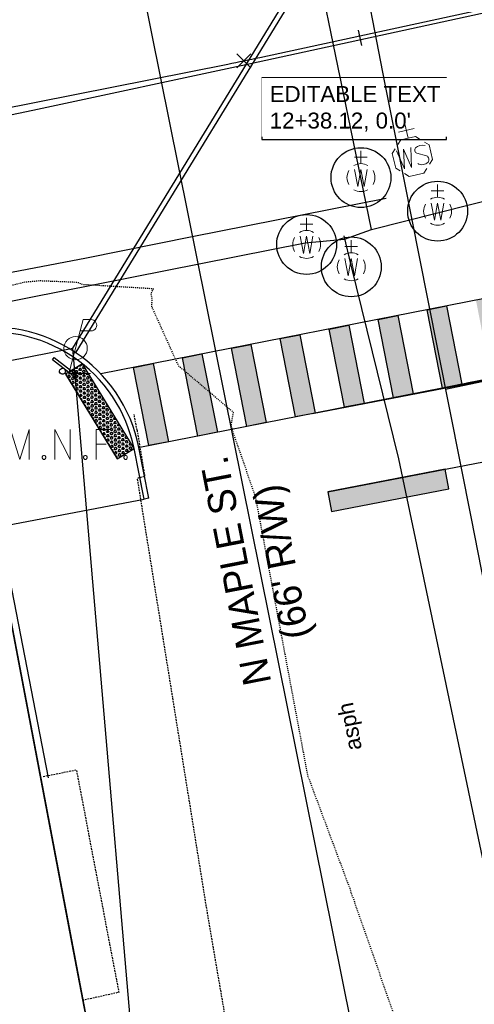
# Model space of a CAD drawing. Header units: feet. Extents: x 1743473 to 1753761, y 447116 to 448712.
# Tile 26 of 34: x 1750769 to 1750815, y 448063 to 448162. Entities that reach past the tile are written whole.
import ezdxf
from ezdxf import colors
from ezdxf.entities.mleader import LeaderData, LeaderLine
from ezdxf.math import Vec2, Vec3

# ---------------------------------------------------------------- set-up
doc = ezdxf.new("R2010")
doc.units = ezdxf.units.FT
doc.header["$MEASUREMENT"] = 0
for name, pattern in [('elecex', [0]), ('HIDDEN', [0.09375, 0.0625, -0.03125]), ('OhDOT_USTN3', [0.22, 0.165, -0.055]), ('rowex', [0]), ('sanex', [0]), ('waterex', [0])]:
    doc.linetypes.add(name, pattern=pattern)
doc.layers.get('Defpoints').update_dxf_attribs({"color": 13})
for name, color, linetype in [('ALIGN', 7, 'Continuous'), ('BD_X_Building', 231, 'Continuous'), ('PM_P_Crosswalk', 7, 'Continuous'), ('PM_P_Parking_Lot_Stall', 7, 'Continuous'), ('PV_P_Curb', 120, 'Continuous'), ('PV_P_Curb_Ramp', 120, 'Continuous'), ('PV_P_EOP', 7, 'Continuous'), ('PV_P_Walk', 231, 'Continuous'), ('PV_X_EOP', 7, 'OhDOT_USTN3'), ('RD_X_Misc_Items', 1, 'OhDOT_USTN3'), ('RW_X_Fee_RW', 6, 'rowex'), ('SH_Text', 7, 'Continuous'), ('SN_P_Signs', 120, 'Continuous'), ('SRF', 7, 'Continuous'), ('SRF-CONT EG MIN', 8, 'HIDDEN'), ('SRF-LBL EG.202402405', 7, 'Continuous'), ('SV_X_Control_Cells_Found', 7, 'Continuous'), ('TEXT', 2, 'Continuous'), ('UT_X_Electric', 1, 'elecex'), ('UT_X_Electric_Cells', 1, 'Continuous'), ('UT_X_Misc_Cells', 7, 'Continuous'), ('UT_X_Sanitary_Line', 3, 'sanex'), ('UT_X_Water', 133, 'waterex'), ('UT_X_Water_Cells', 133, 'Continuous'), ('XREF', 7, 'Continuous')]:
    doc.layers.add(name, color=color, linetype=linetype)
doc.layers.add('SC_Scratch1', color=7, linetype='Continuous', plot=False)
doc.layers.add('SC_Scratch2', color=1, linetype='Continuous', plot=False)
doc.styles.add('CBUS', font='font31.shx', dxfattribs={"height": 0.1})
doc.styles.add('L80', font='arial.ttf', dxfattribs={"height": 0.08})
doc.styles.add('Slanted-Normal', font='font31.shx', dxfattribs={"height": 0.14})

# ---------------------------------------------------------------- blocks, each defined once
blk = doc.blocks.new('MNAIL')
at = {"layer": 'SV_X_Control_Cells_Found', "color": 7, "linetype": 'Continuous', "lineweight": 0, "flags": 128}
for points in [[(0.07201255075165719, -0.04043553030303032), (0.07201255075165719, 0.03956446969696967), (0.0973653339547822, -0.04043553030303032), (0.1216158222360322, 0.03956446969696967), (0.1216158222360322, -0.04043553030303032)], [(0.1905135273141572, -0.04043553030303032), (0.1905135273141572, 0.03956446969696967), (0.2318538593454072, -0.04043553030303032), (0.2318538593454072, 0.03956446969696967)], [(0.3393233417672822, 0.03956446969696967), (0.3012898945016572, 0.03956446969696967), (0.3012898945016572, -0.04043553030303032)], [(0.3012898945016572, 0.0005117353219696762), (0.3283003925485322, 0.0005117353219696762)], [(0.1602046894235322, -0.02972263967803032), (0.1629561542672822, -0.02972263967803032), (0.1646138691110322, -0.03098240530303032), (0.1662630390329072, -0.03350193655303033), (0.1662630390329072, -0.03665623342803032), (0.1646138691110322, -0.03917576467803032), (0.1629561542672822, -0.04043553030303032), (0.1602046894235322, -0.04043553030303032), (0.1585469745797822, -0.03917576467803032), (0.1568978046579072, -0.03665623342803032), (0.1568978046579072, -0.03350193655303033), (0.1585469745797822, -0.03098240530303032), (0.1602046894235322, -0.02972263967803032)], [(0.2709810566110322, -0.02972263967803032), (0.2737325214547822, -0.02972263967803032), (0.2753902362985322, -0.03098240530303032), (0.2770394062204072, -0.03350193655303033), (0.2770394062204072, -0.03665623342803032), (0.2753902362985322, -0.03917576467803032), (0.2737325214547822, -0.04043553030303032), (0.2709810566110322, -0.04043553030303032), (0.2693233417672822, -0.03917576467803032), (0.2676741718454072, -0.03665623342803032), (0.2676741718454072, -0.03350193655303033), (0.2693233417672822, -0.03098240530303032), (0.2709810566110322, -0.02972263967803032)], [(0.3784505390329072, -0.02972263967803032), (0.3812020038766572, -0.02972263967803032), (0.3828597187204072, -0.03098240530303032), (0.3845088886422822, -0.03350193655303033), (0.3845088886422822, -0.03665623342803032), (0.3828597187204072, -0.03917576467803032), (0.3812020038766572, -0.04043553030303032), (0.3784505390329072, -0.04043553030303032), (0.3767928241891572, -0.03917576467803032), (0.3751436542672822, -0.03665623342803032), (0.3751436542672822, -0.03350193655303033), (0.3767928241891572, -0.03098240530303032), (0.3784505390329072, -0.02972263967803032)]]:
    blk.add_lwpolyline(points, dxfattribs=at)
at = {"layer": 'SV_X_Control_Cells_Found', "color": 7, "linetype": 'Continuous', "lineweight": 0}
blk.add_circle((2.499999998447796e-05, -2.916666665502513e-05), 0.0248708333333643, dxfattribs=at)
blk = doc.blocks.new('*U170', base_point=(1750765.505, 448118.9613999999, 733.9662))
at = {"xscale": 37.50000000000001, "yscale": 37.50000000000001, "zscale": 37.50000000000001}
blk.add_blockref('MNAIL', (1750765.505, 448118.9613999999, 733.9662), dxfattribs=at)
blk = doc.blocks.new('PLP')
at = {"layer": 'UT_X_Misc_Cells', "color": 1, "linetype": 'Continuous', "lineweight": 0}
for p, q in [((0.04283333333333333, 0.16), (0.08533333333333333, 0.16)), ((0.02575, 0.09625), (0.08533333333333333, 0.09625))]:
    blk.add_line(p, q, dxfattribs=at)
at = {"layer": 'UT_X_Misc_Cells', "color": 1, "linetype": 'Continuous', "lineweight": 0, "flags": 128}
blk.add_lwpolyline([(0.04283333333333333, 0.16), (-0.0375, -0.14), (0.0825, -0.14)], dxfattribs=at)
at = {"layer": 'UT_X_Misc_Cells', "color": 1, "linetype": 'Continuous', "lineweight": 0}
blk.add_circle((-1.940255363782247e-14, -4.850638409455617e-15), 0.065, dxfattribs=at)
at = {"layer": 'UT_X_Misc_Cells', "color": 1, "linetype": 'Continuous', "lineweight": 0, "extrusion": (0, 0, -1)}
blk.add_arc((-0.08595833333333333, 0.128125), 0.03188112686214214, 88.87669722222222, 271.1233027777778, dxfattribs=at)
blk = doc.blocks.new('*U97', base_point=(1750774.738, 448128.5932999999, 733.9638999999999))
at = {"color": 0, "linetype": 'ByBlock', "lineweight": -2, "xscale": 17.99963239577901, "yscale": 17.99963239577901, "zscale": 17.99963239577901}
blk.add_blockref('PLP', (1750774.738, 448128.5932999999, 733.9638999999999), dxfattribs=at)
blk = doc.blocks.new('WSS')
at = {"layer": 'UT_X_Water_Cells', "color": 133, "linetype": 'Continuous', "lineweight": 0}
for p, q in [((0, 0.07408333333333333), (0, 0.1375833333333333)), ((0.03175, 0.1058333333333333), (-0.03191666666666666, 0.1058333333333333)), ((0.02016666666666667, 0.00825), (0.05525, -0.01008333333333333))]:
    blk.add_line(p, q, dxfattribs=at)
at = {"layer": 'UT_X_Water_Cells', "color": 133, "linetype": 'Continuous', "lineweight": 0, "flags": 128}
for points in [[(-0.05883333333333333, 0.04483333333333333), (-0.07408333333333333, 0.02966666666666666), (-0.07408333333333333, -0.02958333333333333), (-0.059, -0.04466666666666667)], [(0.04483333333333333, 0.05883333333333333), (0.02958333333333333, 0.07408333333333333), (-0.02966666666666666, 0.07408333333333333), (-0.04483333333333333, 0.059)], [(0.05883333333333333, -0.04466666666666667), (0.074, -0.02958333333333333), (0.074, 0.02966666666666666), (0.05883333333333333, 0.04483333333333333)], [(-0.05541666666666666, 0.0355), (-0.04125, -0.04083333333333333), (-0.02716666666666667, 0.0355), (-0.013, -0.04083333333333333), (0.001333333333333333, 0.0355)], [(-0.045, -0.05866666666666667), (-0.02966666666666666, -0.074), (0.02958333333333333, -0.074), (0.04483333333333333, -0.05883333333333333)]]:
    blk.add_lwpolyline(points, dxfattribs=at)
at = {"layer": 'UT_X_Water_Cells', "color": 133, "linetype": 'Continuous', "lineweight": 0, "extrusion": (0, 0, -1)}
for centre, radius, start, end in [((-0.02766537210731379, 0.01950395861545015), 0.01354149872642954, 303.6324499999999, 53.74126666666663), ((-0.03882981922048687, -0.004664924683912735), 0.03998491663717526, 61.34633055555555, 118.6536694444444), ((-0.03720268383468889, -0.009095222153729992), 0.03164234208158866, 235.603725, 316.330525), ((-0.0438359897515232, -0.02249306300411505), 0.0169697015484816, 132.0641611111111, 228.5116694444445)]:
    blk.add_arc(centre, radius, start, end, dxfattribs=at)
blk = doc.blocks.new('*U277', base_point=(1750808.515, 448147.824, 734.6089999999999))
at = {"color": 0, "linetype": 'ByBlock', "lineweight": -2, "xscale": 25.52185899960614, "yscale": 25.52185899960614, "zscale": 25.52185899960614, "rotation": 13.0092110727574}
blk.add_blockref('WSS', (1750808.515, 448147.824, 734.6089999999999), dxfattribs=at)
blk = doc.blocks.new('WGV')
at = {"layer": 'UT_X_Water_Cells', "color": 133, "linetype": 'Continuous', "lineweight": 0}
for p, q in [((0.03175, 0.1018333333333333), (-0.03183333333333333, 0.1018333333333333)), ((0, 0.06999999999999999), (0, 0.1335833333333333))]:
    blk.add_line(p, q, dxfattribs=at)
at = {"layer": 'UT_X_Water_Cells', "color": 133, "linetype": 'Continuous', "lineweight": 0, "flags": 128}
blk.add_lwpolyline([(-0.03183333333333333, 0.041), (-0.01591666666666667, -0.04516666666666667), (0, 0.041), (0.016, -0.04516666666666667), (0.03183333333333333, 0.041)], dxfattribs=at)
at = {"layer": 'UT_X_Water_Cells', "color": 133, "linetype": 'Continuous', "lineweight": 0}
for start, end in [(60.01836111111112, 120.0157416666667), (330.0183611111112, 29.98163888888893), (239.9842583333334, 299.9816388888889)]:
    blk.add_arc((-2.126367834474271e-05, 7.501006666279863e-05), 0.07000065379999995, start, end, dxfattribs=at)
at = {"layer": 'UT_X_Water_Cells', "color": 133, "linetype": 'Continuous', "lineweight": 0, "extrusion": (0, 0, -1)}
blk.add_arc((2.126367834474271e-05, 7.501006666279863e-05), 0.07000065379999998, 330.0183611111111, 29.98163888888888, dxfattribs=at)
blk = doc.blocks.new('Dim1')
h = blk.add_hatch(color=4)
h.dxf.hatch_style = 1
h.paths.add_polyline_path([(0, 0), (-1.000000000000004, -0.1999999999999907), (-1.000000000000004, 0.1999999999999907)])
at = {"color": 4}
blk.add_lwpolyline([(0, 0), (-1.000000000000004, -0.1999999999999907), (-1.000000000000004, 0.1999999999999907), (0, 0)], dxfattribs=at)
blk = doc.blocks.new('*U320')
at = {"color": 0}
blk.add_lwpolyline([(-0.04060289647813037, 0.06990695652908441), (0.07770449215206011, -0.02230671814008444), (0.06833904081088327, -0.03432231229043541), (-0.0499683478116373, 0.05789136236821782)], close=True, dxfattribs=at)
blk.add_ellipse((0, 0), major_axis=(-0.004535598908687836, 0.0142363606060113), ratio=0.9999999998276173, start_param=0.6002916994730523, end_param=6.883477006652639, dxfattribs=at)
blk = doc.blocks.new('*U301')
h = blk.add_hatch()
h.set_pattern_fill('HEX', color=0, scale=0.9999999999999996, angle=89.44709799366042)
h.set_pattern_definition([(89.44709799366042, (0.05728782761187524, 5.93640250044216), (-0.2164962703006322, 0.002089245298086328), [0.125, -0.2499999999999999]), (209.4470979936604, (0.05728782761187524, 5.93640250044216), (0.1064387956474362, -0.1885358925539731), [0.1249999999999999, -0.2499999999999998]), (149.4470979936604, (0.05849405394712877, 6.061396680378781), (-0.1100574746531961, -0.1864466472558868), [0.1249999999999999, -0.2499999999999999])])
h.paths.add_polyline_path([(0, 0), (0.09588707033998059, 9.936216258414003), (-1.904019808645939, 9.955515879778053), (-1.99990687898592, 0.01929962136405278)])
at = {"color": 0}
blk.add_lwpolyline([(0, 0), (0.09588707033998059, 9.936216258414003), (-1.904019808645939, 9.955515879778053), (-1.99990687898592, 0.01929962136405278)], close=True, dxfattribs=at)
blk = doc.blocks.new('2024.02405 EX BASE_1')
at = {"layer": 'BD_X_Building', "flags": 128}
blk.add_lwpolyline([(1750766.041999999, 448112.7990000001), (1750776.062, 448060.0979999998), (1750777.96, 448060.426), (1750780.348, 448048.219), (1750778.755, 448047.8089999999), (1750786.858, 448006.693)], dxfattribs=at)
at = {"layer": 'PV_X_EOP', "flags": 128}
for points in [[(1750780.903, 448120.3809999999), (1750780.709, 448121.395), (1750780.611049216, 448121.9816983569)], [(1750780.903, 448120.3810000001), (1750781.665999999, 448115.7340000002), (1750780.91, 448115.5249999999), (1750787.885, 448072.2119999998), (1750796.465, 448022.1910000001), (1750797.971, 448008.9339999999), (1750799.953, 447996.6799999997), (1750797.981, 447990.7000000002), (1750795.805, 447987.0589999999), (1750790.563, 447986.1299999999)]]:
    blk.add_lwpolyline(points, dxfattribs=at)
at = {"layer": 'RD_X_Misc_Items', "flags": 128}
blk.add_lwpolyline([(1750771.497, 448085.6349999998), (1750774.812, 448086.3050000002), (1750779.071, 448063.9819999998), (1750775.526, 448063.193)], dxfattribs=at)
at = {"layer": 'RW_X_Fee_RW'}
blk.add_lwpolyline([(1750772.019889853, 448085.5096304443), (1750765.564387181, 448118.5986356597)], dxfattribs=at)
at = {"layer": 'SC_Scratch1', "flags": 128}
blk.add_lwpolyline([(1750297.913, 448057.8719999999), (1750322.193, 448063.1579999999), (1750388.448, 448076.307), (1750437.35, 448086.061), (1750484.746, 448095.448), (1750531.618, 448104.4889999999), (1750532.216, 448104.629), (1750579.58, 448114.16), (1750627.553, 448123.651), (1750673.935, 448132.645), (1750723.325, 448142.615), (1750770.448, 448152.476), (1750792.279, 448157.144), (1750824.588, 448164.212), (1750874.898, 448175.045), (1750923.596, 448186.2569999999), (1750974.024, 448199.053), (1751025.284, 448212.84)], dxfattribs=at)
at = {"layer": 'SC_Scratch2'}
for centre in [(1750803.354786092, 448145.7054585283, 734.5469960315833), (1750811.047193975, 448142.3363566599, 734.5613245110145), (1750797.910004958, 448138.9982008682, 734.5632425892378), (1750802.385433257, 448136.7580395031, 734.5723916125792)]:
    blk.add_circle(centre, 3, dxfattribs=at)
at = {"layer": 'UT_X_Electric', "flags": 128}
for points in [[(1750774.447, 448128.6095), (1750810.508, 448187.5707)], [(1750811.281, 448187.8952), (1750774.774, 448128.2077999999)], [(1750571.278, 448088.5779), (1750774.447, 448128.6095)], [(1750783.051, 448028.2328), (1750774.447, 448128.6095)]]:
    blk.add_lwpolyline(points, dxfattribs=at)
at = {"layer": 'UT_X_Sanitary_Line', "color": 3, "linetype": 'sanex', "lineweight": -3}
blk.add_lwpolyline([(1750781.419056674, 448164.8545067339), (1750817.810943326, 447984.098493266)], dxfattribs=at)
at = {"layer": 'UT_X_Water'}
for points, elevation in [([(1750770.856830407, 448327.5292731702), (1750772.208242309, 448320.8351029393), (1750775.509893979, 448305.0158594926), (1750777.208866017, 448296.354143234), (1750778.560769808, 448289.6600598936), (1750780.945459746, 448278.0755541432), (1750784.111754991, 448262.0634910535), (1750786.815157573, 448248.6747455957), (1750789.547407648, 448235.1226938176), (1750792.849059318, 448219.3034503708), (1750796.932721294, 448199.0572283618), (1750800.552998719, 448181.4342370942), (1750803.285335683, 448167.8816934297), (1750805.505734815, 448156.268166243), (1750806.857638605, 448149.5740829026), (1750810.02393385, 448133.5620198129), (1750814.426221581, 448111.512049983), (1750819.813986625, 448083.8861416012), (1750822.516810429, 448070.4978011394)], 734.0000490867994), ([(1750804.399255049, 448140.5163092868), (1750803.354786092, 448145.7054585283), (1750790.033651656, 448210.3515189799), (1750775.244100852, 448284.1750622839)], 734.5626747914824), ([(1750460.795469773, 448072.5486002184), (1750502.298265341, 448080.7401604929), (1750506.207961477, 448081.5850397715), (1750531.373650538, 448086.5377121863), (1750574.024566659, 448094.931102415), (1750582.522118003, 448096.6116348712), (1750598.207004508, 448099.7135826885), (1750611.277893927, 448102.2985689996), (1750614.546160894, 448102.9449232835), (1750641.818683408, 448108.4147351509), (1750650.480350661, 448110.1142070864), (1750660.483398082, 448111.8812128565), (1750667.312462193, 448113.4253635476), (1750679.25404291, 448115.7042215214), (1750797.748776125, 448139.1700782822), (1750801.698207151, 448139.5314353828), (1750804.399255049, 448140.5163092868), (1750811.047136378, 448142.1643937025), (1750831.436119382, 448147.3212247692), (1750880.900735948, 448160.2381246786), (1750883.484829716, 448160.9116688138), (1750888.018162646, 448162.0507932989), (1750897.38398385, 448164.5507964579), (1750965.43467242, 448182.3212417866)], 734.5559586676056), ([(1750451.033104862, 448074.2058482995), (1750494.015087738, 448082.6440370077), (1750525.248223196, 448088.6685040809), (1750552.710048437, 448094.0267814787), (1750568.065915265, 448097.0776713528), (1750590.772161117, 448101.5958911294), (1750617.742097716, 448106.8672779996), (1750638.509723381, 448110.8741374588), (1750653.865590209, 448113.925027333), (1750683.294970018, 448119.6308668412), (1750689.989661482, 448120.9823716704), (1750719.41904129, 448126.6882111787), (1750726.113240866, 448128.0396291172), (1750751.278843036, 448132.9927934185), (1750775.818357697, 448137.6654375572), (1750786.444578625, 448139.7973156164), (1750805.874403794, 448143.6513922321)], 734.5451501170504), ([(1750801.640251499, 448139.8595236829), (1750802.347616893, 448136.9146891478), (1750807.113785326, 448117.4910434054), (1750824.075852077, 448036.784881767)], 734.5629491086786), ([(1750822.984, 448125.992), (1750821.19, 448126.416), (1750811.826562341, 448124.4386771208)], 734.581)]:
    blk.add_lwpolyline(points, dxfattribs=dict(at, elevation=elevation))
at = {"layer": 'SV_X_Control_Cells_Found'}
blk.add_blockref('*U170', (1750765.505, 448118.9613999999, 733.9662), dxfattribs=at)
at = {"layer": 'UT_X_Electric_Cells'}
blk.add_blockref('*U97', (1750774.738, 448128.5932999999, 733.9638999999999), dxfattribs=at)
at = {"layer": 'UT_X_Water_Cells'}
blk.add_blockref('*U277', (1750808.515, 448147.824, 734.6089999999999), dxfattribs=at)
at = {"layer": 'UT_X_Water_Cells', "xscale": 20, "yscale": 20, "zscale": 20}
for p in [(1750803.354786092, 448145.7054585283, 734.5469960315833), (1750811.047193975, 448142.3363566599, 734.5613245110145), (1750797.910004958, 448138.9982008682, 734.5632425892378), (1750802.385433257, 448136.7580395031, 734.5723916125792)]:
    blk.add_blockref('WGV', p, dxfattribs=at)
at = {"layer": 'SC_Scratch1', "insert": (1750801.893417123, 448088.1099380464), "char_height": 1.6, "width": 4.711225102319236, "attachment_point": 1, "rotation": 101, "style": 'L80'}
blk.add_mtext('asph', dxfattribs=at)
at = {"layer": 'SH_Text', "insert": (1750793.088964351, 448087.0752291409), "char_height": 2.8, "width": 38.53262230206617, "attachment_point": 1, "rotation": 101.03945795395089, "style": 'CBUS'}
blk.add_mtext("\\pxqc;N MAPLE ST.\\P(66' R/W)", dxfattribs=at)
at = {"layer": 'SC_Scratch1'}
ml = blk.add_multileader_mtext('Standard', dxfattribs=at)
ml.set_content('DOORWAY', color=256, style='L80')
ml.set_leader_properties()
ml.build(insert=Vec2(0, 0))
ml.multileader.update_dxf_attribs({"text_left_attachment_type": 2, "text_right_attachment_type": 2, "dogleg_length": 0.05, "arrow_head_size": 1.6, "scale": 20})
ctx = ml.context
ctx.base_point, ctx.scale, ctx.char_height, ctx.arrow_head_size, ctx.landing_gap_size, ctx.plane_origin = Vec3(1750602.124311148, 448168.321568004), 20, 1.6, 1.6, 0.8, Vec3(1750576.896707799, 448163.0856708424)
ctx.left_attachment, ctx.right_attachment = 2, 2
notes = []
notes.append((ctx, [(0, (1, 1, 0), (1750601.124311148, 448168.321568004), (1, 0), 1, [(0, [(1750601.435, 448153.3190000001)], 0, [])])]))
ctx.mtext.insert, ctx.mtext.width, ctx.mtext.flow_direction = Vec3(1750602.924311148, 448169.121568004), 19.47939972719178, 5
ml = blk.add_multileader_mtext('Standard', dxfattribs=at)
ml.set_content('DOORWAY', color=256, style='L80')
ml.set_leader_properties()
ml.build(insert=Vec2(0, 0))
ml.multileader.update_dxf_attribs({"text_left_attachment_type": 2, "text_right_attachment_type": 2, "dogleg_length": 0.05, "arrow_head_size": 1.6, "scale": 20})
ctx = ml.context
ctx.base_point, ctx.scale, ctx.char_height, ctx.arrow_head_size, ctx.landing_gap_size, ctx.plane_origin = Vec3(1750611.057451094, 448077.5158263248), 20, 1.6, 1.6, 0.8, Vec3(1750582.597707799, 448097.4566708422)
ctx.left_attachment, ctx.right_attachment = 2, 2
notes.append((ctx, [(0, (1, 1, 0), (1750610.057451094, 448077.5158263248), (1, 0), 1, [(0, [(1750607.136, 448087.6899999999)], 0, [])])]))
ctx.mtext.insert, ctx.mtext.width, ctx.mtext.flow_direction = Vec3(1750611.857451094, 448078.3158263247), 19.47939972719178, 5
ml = blk.add_multileader_mtext('Standard', dxfattribs=at)
ml.set_content('DOORWAY', color=256, style='L80')
ml.set_leader_properties()
ml.build(insert=Vec2(0, 0))
ml.multileader.update_dxf_attribs({"text_left_attachment_type": 2, "text_right_attachment_type": 2, "dogleg_length": 0.05, "arrow_head_size": 1.6, "scale": 20})
ctx = ml.context
ctx.base_point, ctx.scale, ctx.char_height, ctx.arrow_head_size, ctx.landing_gap_size, ctx.plane_origin = Vec3(1750592.027451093, 448073.3028263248), 20, 1.6, 1.6, 0.8, Vec3(1750563.567707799, 448093.2436708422)
ctx.left_attachment, ctx.right_attachment = 2, 2
notes.append((ctx, [(0, (1, 1, 0), (1750591.027451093, 448073.3028263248), (1, 0), 1, [(0, [(1750588.106, 448083.477)], 0, [])])]))
ctx.mtext.insert, ctx.mtext.width, ctx.mtext.flow_direction = Vec3(1750592.827451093, 448074.1028263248), 19.47939972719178, 5
ml = blk.add_multileader_mtext('Standard', dxfattribs=at)
ml.set_content('DOORWAY', color=256, style='L80')
ml.set_leader_properties()
ml.build(insert=Vec2(0, 0))
ml.multileader.update_dxf_attribs({"text_left_attachment_type": 2, "text_right_attachment_type": 2, "dogleg_length": 0.05, "arrow_head_size": 1.6, "scale": 20})
ctx = ml.context
ctx.base_point, ctx.scale, ctx.char_height, ctx.arrow_head_size, ctx.landing_gap_size, ctx.plane_origin = Vec3(1750587.487451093, 448072.4218263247), 20, 1.6, 1.6, 0.8, Vec3(1750559.027707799, 448092.3626708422)
ctx.left_attachment, ctx.right_attachment = 2, 2
notes.append((ctx, [(0, (1, 1, 0), (1750586.487451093, 448072.4218263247), (1, 0), 1, [(0, [(1750583.566, 448082.5959999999)], 0, [])])]))
ctx.mtext.insert, ctx.mtext.width, ctx.mtext.flow_direction = Vec3(1750588.287451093, 448073.2218263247), 19.47939972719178, 5
ml = blk.add_multileader_mtext('Standard', dxfattribs=at)
ml.set_content('DOORWAY', color=256, style='L80')
ml.set_leader_properties()
ml.build(insert=Vec2(0, 0))
ml.multileader.update_dxf_attribs({"text_left_attachment_type": 2, "text_right_attachment_type": 2, "dogleg_length": 0.05, "arrow_head_size": 1.6, "scale": 20})
ctx = ml.context
ctx.base_point, ctx.scale, ctx.char_height, ctx.arrow_head_size, ctx.landing_gap_size, ctx.plane_origin = Vec3(1750577.042451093, 448070.2798263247), 20, 1.6, 1.6, 0.8, Vec3(1750548.582707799, 448090.2206708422)
ctx.left_attachment, ctx.right_attachment = 2, 2
notes.append((ctx, [(0, (1, 1, 0), (1750576.042451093, 448070.2798263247), (1, 0), 1, [(0, [(1750573.120999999, 448080.4539999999)], 0, [])])]))
ctx.mtext.insert, ctx.mtext.width, ctx.mtext.flow_direction = Vec3(1750577.842451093, 448071.0798263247), 19.47939972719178, 5
ml = blk.add_multileader_mtext('Standard', dxfattribs=at)
ml.set_content('DOORWAY\\P735.03', color=256, style='L80')
ml.set_leader_properties()
ml.build(insert=Vec2(0, 0))
ml.multileader.update_dxf_attribs({"text_left_attachment_type": 2, "text_right_attachment_type": 2, "dogleg_length": 0.05, "arrow_head_size": 1.6, "scale": 20})
ctx = ml.context
ctx.base_point, ctx.scale, ctx.char_height, ctx.arrow_head_size, ctx.landing_gap_size, ctx.plane_origin = Vec3(1750524.492451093, 448059.6538263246), 20, 1.6, 1.6, 0.8, Vec3(1750496.032707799, 448079.594670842)
ctx.left_attachment, ctx.right_attachment = 2, 2
notes.append((ctx, [(0, (1, 1, 0), (1750523.492451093, 448059.6538263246), (1, 0), 1, [(0, [(1750520.571, 448069.8279999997)], 0, [])])]))
ctx.mtext.insert, ctx.mtext.width, ctx.mtext.flow_direction = Vec3(1750525.292451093, 448061.7871596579), 19.47939972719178, 5
ml = blk.add_multileader_mtext('Standard', dxfattribs=at)
ml.set_content('DOORWAY\\P735.09', color=256, style='L80')
ml.set_leader_properties()
ml.build(insert=Vec2(0, 0))
ml.multileader.update_dxf_attribs({"text_left_attachment_type": 2, "text_right_attachment_type": 2, "dogleg_length": 0.05, "arrow_head_size": 1.6, "scale": 20})
ctx = ml.context
ctx.base_point, ctx.scale, ctx.char_height, ctx.arrow_head_size, ctx.landing_gap_size, ctx.plane_origin = Vec3(1750507.696451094, 448056.2148263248), 20, 1.6, 1.6, 0.8, Vec3(1750479.2367078, 448076.1556708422)
ctx.left_attachment, ctx.right_attachment = 2, 2
notes.append((ctx, [(0, (1, 1, 0), (1750506.696451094, 448056.2148263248), (1, 0), 1, [(0, [(1750503.775, 448066.389)], 0, [])])]))
ctx.mtext.insert, ctx.mtext.width, ctx.mtext.flow_direction = Vec3(1750508.496451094, 448058.3481596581), 19.47939972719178, 5
for ctx, leaders in notes:
    for number, flags, end, landing, length, lines in leaders:
        leader = LeaderData()
        leader.index, (leader.has_last_leader_line, leader.has_dogleg_vector, leader.attachment_direction) = number, flags
        leader.last_leader_point, leader.dogleg_vector, leader.dogleg_length = Vec3(end), Vec3(landing), length
        for number, points, colour, breaks in lines:
            line = LeaderLine()
            line.index, line.vertices, line.color, line.breaks = number, Vec3.list(points), colors.encode_raw_color(colour), breaks
            leader.lines.append(line)
        ctx.leaders.append(leader)
blk = doc.blocks.new('2024.02405 PROP BASE_1')
at = {"layer": 'PM_P_Crosswalk'}
h = blk.add_hatch(color=256, dxfattribs=at)
h.dxf.hatch_style = 1
h.paths.add_polyline_path([(1750811.524823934, 448124.5947922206), (1750809.98493107, 448132.4451890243), (1750811.947530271, 448132.8301622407), (1750813.487423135, 448124.9797654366)])
h.paths.add_polyline_path([(1750816.431321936, 448125.5572252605), (1750814.891429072, 448133.4076220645), (1750816.854028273, 448133.7925952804), (1750818.393921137, 448125.9421984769)])
h = blk.add_hatch(color=256, dxfattribs=at)
h.dxf.hatch_style = 1
h.paths.add_polyline_path([(1750801.711827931, 448122.6699261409), (1750800.171935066, 448130.5203229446), (1750802.134534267, 448130.9052961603), (1750803.674427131, 448123.0548993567)])
h.paths.add_polyline_path([(1750806.618325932, 448123.6323591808), (1750805.078433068, 448131.4827559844), (1750807.041032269, 448131.8677292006), (1750808.580925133, 448124.0173323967)])
h = blk.add_hatch(color=256, dxfattribs=at)
h.dxf.hatch_style = 1
h.paths.add_polyline_path([(1750791.898831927, 448120.7450600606), (1750790.358939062, 448128.5954568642), (1750792.321538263, 448128.9804300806), (1750793.861431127, 448121.1300332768)])
h.paths.add_polyline_path([(1750796.805329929, 448121.7074931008), (1750795.265437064, 448129.5578899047), (1750797.228036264, 448129.9428631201), (1750798.767929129, 448122.0924663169)])
h = blk.add_hatch(color=256, dxfattribs=at)
h.dxf.hatch_style = 1
h.paths.add_polyline_path([(1750782.085835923, 448118.8201939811), (1750780.545943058, 448126.6705907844), (1750782.508542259, 448127.0555640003), (1750784.048435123, 448119.2051671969)])
h.paths.add_polyline_path([(1750786.992333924, 448119.7826270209), (1750785.45244106, 448127.6330238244), (1750787.415040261, 448128.0179970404), (1750788.954933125, 448120.1676002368)])
h = blk.add_hatch(color=256, dxfattribs=at)
h.dxf.hatch_style = 1
h.paths.add_polyline_path([(1750800.026333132, 448114.1869065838), (1750800.404263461, 448112.2229390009), (1750812.188068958, 448114.4905209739), (1750811.810138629, 448116.4544885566)])
at = {"layer": 'Defpoints', "color": 6}
for points in [[(1750798.514611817, 448122.0427769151), (1750820.549965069, 448126.2830853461)], [(1750800.026333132, 448114.1869065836), (1750822.061686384, 448118.4272150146)], [(1750782.094534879, 448113.5493227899), (1750781.604121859, 448113.4518801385)]]:
    blk.add_lwpolyline(points, dxfattribs=at)
blk.add_lwpolyline([(1750800.026333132, 448114.1869065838), (1750800.404263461, 448112.2229390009), (1750812.188068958, 448114.4905209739), (1750811.810138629, 448116.4544885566)], close=True, dxfattribs=at)
at = {"layer": 'PM_P_Crosswalk'}
for points in [[(1750819.493980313, 448134.3104344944), (1750777.260730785, 448126.026180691)], [(1750820.53475376, 448126.3621330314), (1750781.025650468, 448118.6122335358)]]:
    blk.add_lwpolyline(points, dxfattribs=at)
for points in [[(1750811.524823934, 448124.594792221), (1750809.98493107, 448132.4451890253), (1750811.947530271, 448132.8301622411), (1750813.487423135, 448124.9797654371)], [(1750806.618325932, 448123.6323591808), (1750805.078433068, 448131.4827559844), (1750807.041032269, 448131.8677292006), (1750808.580925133, 448124.0173323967)], [(1750801.711827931, 448122.6699261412), (1750800.171935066, 448130.5203229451), (1750802.134534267, 448130.9052961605), (1750803.674427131, 448123.054899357)], [(1750796.805329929, 448121.7074931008), (1750795.265437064, 448129.5578899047), (1750797.228036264, 448129.9428631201), (1750798.767929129, 448122.0924663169)], [(1750796.805329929, 448121.7074931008), (1750795.265437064, 448129.5578899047), (1750797.228036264, 448129.9428631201), (1750798.767929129, 448122.0924663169)], [(1750791.898831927, 448120.7450600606), (1750790.358939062, 448128.5954568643), (1750792.321538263, 448128.9804300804), (1750793.861431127, 448121.1300332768)], [(1750786.992333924, 448119.7826270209), (1750785.45244106, 448127.6330238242), (1750787.415040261, 448128.0179970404), (1750788.954933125, 448120.1676002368)], [(1750782.085835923, 448118.8201939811), (1750780.545943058, 448126.6705907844), (1750782.508542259, 448127.0555640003), (1750784.048435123, 448119.2051671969)]]:
    blk.add_lwpolyline(points, close=True, dxfattribs=at)
at = {"layer": 'PM_P_Parking_Lot_Stall'}
blk.add_lwpolyline([(1750820.53475376, 448126.3621330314), (1750813.976692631, 448125.0757379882)], dxfattribs=at)
at = {"layer": 'PV_P_Curb'}
blk.add_lwpolyline([(1750781.604121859, 448113.4518801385), (1750780.595789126, 448118.5266548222, 0.4142135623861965), (1750763.547974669, 448129.9227954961), (1750746.946929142, 448126.6242495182), (1750724.962484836, 448122.2560487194), (1750715.930693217, 448128.2936301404, 0.1989123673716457), (1750712.552861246, 448128.9662567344), (1750711.317655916, 448128.7208275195, 0.4142135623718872), (1750703.851218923, 448117.551569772), (1750705.994957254, 448106.7624833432), (1750705.504544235, 448106.6650406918)], format="xyb", dxfattribs=at)
at = {"layer": 'PV_P_EOP'}
blk.add_lwpolyline([(1750782.094534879, 448113.5493227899), (1750781.086202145, 448118.6240974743, 0.4142135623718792), (1750763.450532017, 448130.4132085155), (1750746.646350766, 448127.0743004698), (1750725.068177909, 448122.7868238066), (1750716.208565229, 448128.7093068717, 0.1989123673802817), (1750712.455418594, 448129.4566697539), (1750711.220213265, 448129.211240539, 0.4142135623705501), (1750703.360805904, 448117.4541271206), (1750705.504544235, 448106.6650406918), (1750680.784404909, 448101.753270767), (1750678.640666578, 448112.5423571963, 0.4142135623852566), (1750666.883553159, 448120.4017645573, 0.1989123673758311), (1750663.701212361, 448118.2763544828), (1750657.778729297, 448109.4167418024), (1750593.044210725, 448096.5543118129), (1750584.184598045, 448102.4767948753, 0.1989123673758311), (1750580.431451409, 448103.2241577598)], format="xyb", dxfattribs=at)
at = {"layer": 'PV_P_Walk'}
blk.add_lwpolyline([(1750705.994957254, 448106.7624833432), (1750715.219, 448108.642), (1750716.196, 448102.8500000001), (1750731.997, 448105.8089999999), (1750731.777, 448108.6189999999), (1750735.240999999, 448109.452), (1750735.293, 448109.4070000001), (1750734.625, 448112.5239999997), (1750735.037, 448112.5949999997), (1750735.231, 448111.5279999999), (1750740.165490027, 448112.5514887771), (1750739.858, 448113.6740000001), (1750745.265, 448114.6970000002), (1750764.899999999, 448118.5580000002), (1750766.214, 448112.7760000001), (1750766.041999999, 448112.7990000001), (1750766.465129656, 448110.573515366), (1750781.604121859, 448113.4518801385)], dxfattribs=at)
at = {"layer": 'PV_P_Curb_Ramp', "rotation": 31.84875290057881}
blk.add_blockref('*U301', (1750780.60053297, 448118.5287835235), dxfattribs=at)
at = {"layer": 'SN_P_Signs', "color": 1, "xscale": 20, "yscale": 20, "zscale": 20}
blk.add_blockref('*U320', (1750773.416406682, 448126.280350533), dxfattribs=at)
at = {"layer": 'Defpoints', "color": 6}
ml = blk.add_multileader_mtext('Standard', dxfattribs=at)
ml.set_content('EXISTING DIMENSIONS SUFFICE FOR ADA PARKING PER R310.2.1 EXCEPTION 2', color=6, style='Slanted-Normal')
ml.set_leader_properties()
ml.set_arrow_properties(name='Dim1')
ml.build(insert=Vec2(0, 0))
ml.multileader.update_dxf_attribs({"text_left_attachment_type": 2, "text_right_attachment_type": 2, "dogleg_length": 0.05, "arrow_head_size": 2.5, "scale": 20})
ctx = ml.context
ctx.base_point, ctx.scale, ctx.char_height, ctx.arrow_head_size, ctx.landing_gap_size, ctx.plane_origin = Vec3(1750686.554450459, 447934.9273692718), 20, 2.8, 2.5, 0.8, Vec3(1750522.065988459, 448087.9246529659)
ctx.left_attachment, ctx.right_attachment = 2, 2
notes = []
notes.append((ctx, [(0, (1, 1, 0), (1750685.554450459, 447934.9273692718), (1, 0), 1, [(0, [(1750522.065988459, 448087.9246529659)], 0, [])])]))
ctx.mtext.insert, ctx.mtext.width, ctx.mtext.flow_direction = Vec3(1750687.354450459, 447940.9940359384), 65.22431040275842, 5
for ctx, leaders in notes:
    for number, flags, end, landing, length, lines in leaders:
        leader = LeaderData()
        leader.index, (leader.has_last_leader_line, leader.has_dogleg_vector, leader.attachment_direction) = number, flags
        leader.last_leader_point, leader.dogleg_vector, leader.dogleg_length = Vec3(end), Vec3(landing), length
        for number, points, colour, breaks in lines:
            line = LeaderLine()
            line.index, line.vertices, line.color, line.breaks = number, Vec3.list(points), colors.encode_raw_color(colour), breaks
            leader.lines.append(line)
        ctx.leaders.append(leader)

msp = doc.modelspace()

# ---------------------------------------------------------------- linework, layer by layer
at = {"layer": 'ALIGN', "color": 2, "linetype": 'Continuous', "lineweight": -3}
msp.add_line((1750803.438037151, 448158.9479415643), (1750803.100573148, 448160.5119486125), dxfattribs=at)
at = {"layer": 'ALIGN', "color": 2, "linetype": 'Continuous', "lineweight": -3, "flags": 128}
msp.add_lwpolyline([(1749575.901489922, 447923.1229830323), (1750285.893358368, 448055.8114457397, 0.0071198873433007), (1750291.476580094, 448056.9373833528), (1750351.911348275, 448070.023131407, -0.004273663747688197), (1750355.258846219, 448070.7180556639), (1750790.007110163, 448157.1003943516, 0.00409262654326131), (1750793.213049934, 448157.7647211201), (1750938.258554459, 448189.0610228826, 0.01292986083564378), (1750948.308282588, 448191.5029956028), (1751026.944275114, 448212.7782244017)], format="xyb", dxfattribs=at)
at = {"layer": 'PV_P_Curb'}
msp.add_lwpolyline([(1750782.09230514, 448113.5488854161), (1750781.62380027, 448113.4598089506), (1750781.17558698, 448115.6365573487)], dxfattribs=at)
at = {"layer": 'SRF', "color": 2, "linetype": 'Continuous', "lineweight": -3}
for p, q in [((1750790.904409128, 448156.7189064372), (1750792.31862269, 448158.1331199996)), ((1750790.904409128, 448158.1331199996), (1750792.31862269, 448156.7189064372)), ((1750790.905692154, 448156.7123300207), (1750792.319905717, 448158.1265435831)), ((1750790.905692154, 448158.1265435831), (1750792.319905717, 448156.7123300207))]:
    msp.add_line(p, q, dxfattribs=at)
at = {"layer": 'SRF-CONT EG MIN', "color": 8, "linetype": 'HIDDEN', "lineweight": -3, "elevation": 734, "flags": 128}
msp.add_lwpolyline([(1750848.032905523, 448039.8801611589), (1750842.984138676, 448045.3584080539), (1750834.711002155, 448056.491637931), (1750833.977096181, 448059.7709830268), (1750832.618431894, 448066.0617607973), (1750831.929464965, 448070.8563147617), (1750832.068710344, 448071.0727586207), (1750832.028933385, 448071.1835143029), (1750831.693450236, 448071.8491131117), (1750830.958101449, 448073.3704347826), (1750829.95335468, 448078.2517635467), (1750829.431621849, 448080.7933445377), (1750828.835378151, 448083.691235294), (1750828.601141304, 448084.5437717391), (1750827.593267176, 448080.5603015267), (1750827.442205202, 448074.8037919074), (1750824.815573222, 448073.0387824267), (1750824.688051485, 448070.0908514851), (1750818.273078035, 448028.5192196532), (1750807.176185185, 448060.3186666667), (1750802.572620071, 448073.4875555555), (1750802.37764186, 448073.9740465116), (1750802.264607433, 448074.4181788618), (1750802.084333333, 448074.8585800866), (1750798.033541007, 448085.7245021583), (1750792.807972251, 448113.6254748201), (1750790.328311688, 448120.796051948), (1750790.561378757, 448122.1596152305), (1750785.061006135, 448126.8280736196), (1750782.373901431, 448132.7975294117), (1750782.418688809, 448133.5206881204), (1750782.312318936, 448134.11406788), (1750782.549761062, 448134.5457477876), (1750775.663870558, 448134.9604263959), (1750775.510293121, 448134.9465702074), (1750775.061368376, 448135.1414565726), (1750774.781926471, 448135.1955122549), (1750771.155064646, 448135.3440303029), (1750769.650081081, 448135.2134729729), (1750762.222358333, 448133.3943583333), (1750750.03403125, 448130.3043918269), (1750689.745910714, 448120.4460178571), (1750686.267772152, 448119.2442151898), (1750685.054125, 448117.5095986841), (1750677.556851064, 448115.6015744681), (1750676.091436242, 448115.5624697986), (1750656.994088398, 448110.8542983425), (1750630.909525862, 448102.7773017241), (1750627.849168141, 448101.4765044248), (1750631.080067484, 448102.0928404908), (1750633.162476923, 448102.5067538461), (1750676.368607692, 448110.8831923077), (1750677.152111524, 448111.0616059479), (1750679.124758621, 448111.4800689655), (1750690.205198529, 448113.7598566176), (1750704.044033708, 448107.6866629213), (1750705.348679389, 448107.408572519), (1750705.869109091, 448107.2351090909), (1750710.842072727, 448108.2643818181), (1750713.172641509, 448108.5177547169), (1750713.276360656, 448108.4618852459), (1750714.84151773, 448109.3740921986), (1750719.053701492, 448109.5334179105), (1750726.937540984, 448110.4774262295), (1750730.8888, 448111.9657999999), (1750732.486355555, 448115.1553555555), (1750738.587714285, 448116.1681428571), (1750740.157277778, 448114.0647499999), (1750740.350610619, 448113.8366283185), (1750761.253445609, 448117.8188374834), (1750763.122855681, 448117.9512896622), (1750765.108945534, 448112.7599716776), (1750765.139885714, 448112.6048285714)], dxfattribs=at)
at = {"layer": 'SRF-LBL EG.202402405', "color": 7, "linetype": 'Continuous', "lineweight": -3, "flags": 128}
msp.add_lwpolyline([(1750776.062, 448060.0979999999), (1750774.404156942, 448068.8175595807), (1750766.042, 448112.799), (1750750.255, 448109.401), (1750749.57, 448112.1099999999), (1750746.049, 448111.492), (1750746.618, 448108.9019999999), (1750735.982, 448106.6359999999), (1750735.241, 448109.4519999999), (1750731.777, 448108.6189999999), (1750731.997, 448105.809), (1750726.262523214, 448104.7351238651), (1750716.196, 448102.85), (1750716.671, 448100.424), (1750714.288, 448100.293), (1750711.686, 448099.7729999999), (1750682.166, 448098.146)], dxfattribs=at)
at = {"layer": 'TEXT', "color": 2, "linetype": 'Continuous', "lineweight": -3}
for p, q in [((1750793.404409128, 448155.70897266), (1750793.404409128, 448149.5192500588)), ((1750811.923372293, 448155.70897266), (1750793.404409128, 448155.70897266)), ((1750811.923372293, 448149.5192500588), (1750811.923372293, 448155.70897266)), ((1750793.404409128, 448149.5192500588), (1750811.923372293, 448149.5192500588))]:
    msp.add_line(p, q, dxfattribs=at)

# ---------------------------------------------------------------- next in the draw order: texts
at = {"layer": 'TEXT', "color": 2, "linetype": 'Continuous', "lineweight": -3, "insert": (1750794.204409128, 448152.6141113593), "char_height": 1.6, "width": 17.08815279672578, "attachment_point": 4, "style": 'L80', "bg_fill": 3, "box_fill_scale": 1.5, "bg_fill_color": 256, "bg_fill_true_color": 13158600, "bg_fill_transparency": 0}
msp.add_mtext("EDITABLE TEXT\\P12+38.12, 0.0' ", dxfattribs=at)

# ---------------------------------------------------------------- next in the draw order: block references
at = {"layer": 'XREF'}
for name in ['2024.02405 EX BASE_1', '2024.02405 PROP BASE_1']:
    msp.add_blockref(name, (0, 0), dxfattribs=at)

doc.saveas('drawing.dxf')
